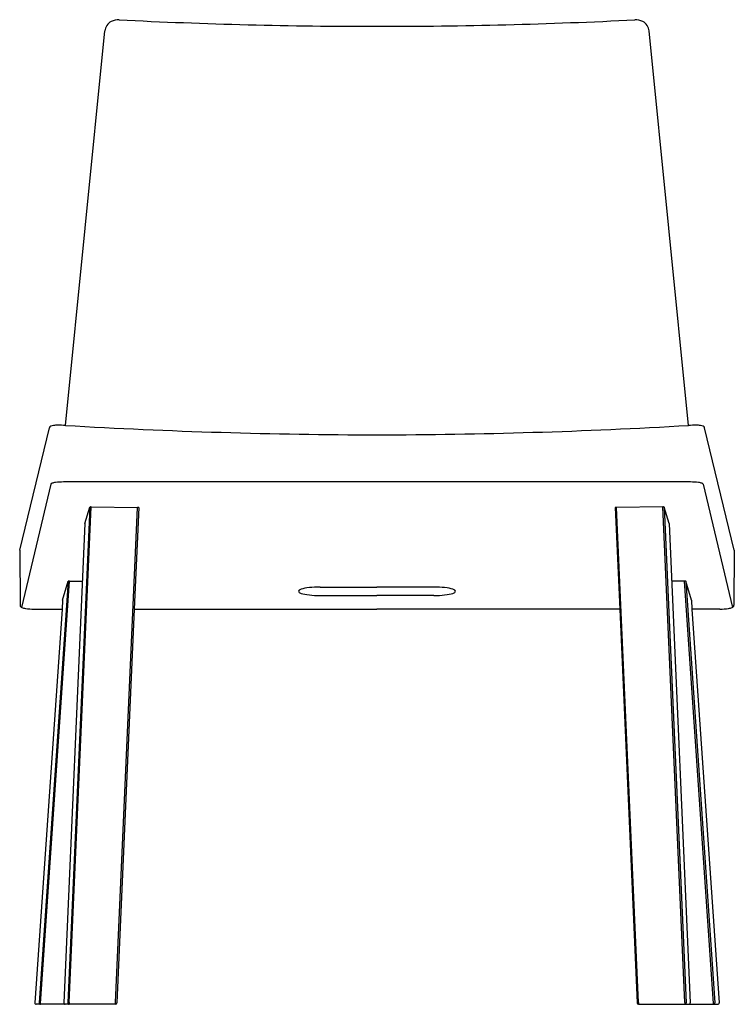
# Model space of a CAD drawing. Header units: millimetres. Extents: x 0 to 509, y 0 to 701.
import ezdxf

# ---------------------------------------------------------------- set-up
doc = ezdxf.new("R2010")
doc.units = ezdxf.units.MM
doc.layers.add('Bla-Station_Pinzo-FRONT', color=2, linetype='Continuous')

# ---------------------------------------------------------------- blocks, each defined once
blk = doc.blocks.new('Bla-Station_Pinzo-FRONT')
at = {"layer": 'Bla-Station_Pinzo-FRONT'}
for p, q in [((32.6, 412.41), (60.71, 693.48)), ((476.47, 412.41), (448.36, 693.48)), ((0, 323.47), (21.13, 410.7)), ((509.07, 323.47), (487.94, 410.7)), ((477.97, 372.12), (31.1, 372.12)), ((22.11, 370.52), (1.21, 282.81)), ((486.96, 370.52), (507.85, 282.81)), ((49.86, 354.17), (34.27, 1.05)), ((35.32, 1.18), (50.92, 354.35)), ((46.51, 342.62), (49.86, 354.17)), ((50.92, 354.35), (83.9, 354.02)), ((68.32, 1.18), (83.9, 354.02)), ((84.85, 353.83), (81.66, 281.55)), ((424.22, 353.83), (427.41, 281.55)), ((458.15, 354.35), (425.17, 354.02)), ((440.75, 1.18), (425.17, 354.02)), ((473.74, 1.18), (458.15, 354.35)), ((462.56, 342.62), (459.21, 354.17)), ((459.21, 354.17), (474.8, 1.05)), ((46.51, 342.62), (31.43, 1.05)), ((462.56, 342.62), (477.64, 1.05)), ((0, 323.47), (0.33, 284.26)), ((509.07, 323.47), (508.74, 284.26)), ((34.51, 301.36), (13.82, 1.05)), ((14.84, 0.65), (35.57, 301.57)), ((30.6, 287.89), (34.51, 301.36)), ((35.57, 301.57), (44.69, 301.52)), ((214.16, 297.29), (254.53, 297.29)), ((294.91, 297.29), (254.53, 297.29)), ((473.5, 301.57), (464.38, 301.52)), ((494.23, 0.65), (473.5, 301.57)), ((474.56, 301.36), (495.25, 1.05)), ((478.47, 287.89), (474.56, 301.36)), ((30.6, 287.89), (30.16, 281.55)), ((214.16, 291.22), (254.53, 291.22)), ((294.91, 291.22), (254.53, 291.22)), ((478.47, 287.89), (478.91, 281.55)), ((10.32, 281.55), (30.16, 281.55)), ((30.16, 281.55), (10.83, 1.07)), ((81.66, 281.55), (69.27, 0.96)), ((81.66, 281.55), (254.53, 281.55)), ((427.41, 281.55), (254.53, 281.55)), ((427.41, 281.55), (439.8, 0.96)), ((478.91, 281.55), (498.23, 1.07)), ((498.75, 281.55), (478.91, 281.55)), ((35.32, 1.18), (35.27, 0)), ((473.74, 1.18), (473.8, 0)), ((68.27, 0), (11.83, 0)), ((440.8, 0), (497.24, 0))]:
    blk.add_line(p, q, dxfattribs=at)
for centre, radius, start, end in [((69.15, 692.63), 8.49, 117.52077, 174.28941), ((70.27, 690.5), 10.9, 87.11537, 117.52077), ((254.53, 4347.42), 3650.66, 267.11537, 270), ((254.53, 4347.42), 3650.66, 270, 272.88463), ((438.8, 690.5), 10.9, 62.47923, 92.88463), ((439.92, 692.63), 8.49, 5.71059, 62.47923), ((22.68, 410.32), 1.6, 108.28443, 166.38468), ((27.01, 397.2), 15.41, 100.67697, 108.28443), ((26.74, 398.63), 13.96, 89.03268, 100.67697), ((23.82, 225.43), 187.18, 87.31139, 89.03268), ((262.67, 4352.69), 3946.99, 266.65837, 269.88193), ((246.4, 4352.69), 3946.99, 270.11807, 273.34163), ((485.25, 225.43), 187.18, 90.96732, 92.68861), ((482.32, 398.63), 13.96, 79.32303, 90.96732), ((482.06, 397.2), 15.41, 71.71557, 79.32303), ((486.39, 410.32), 1.6, 13.61532, 71.71557), ((31.1, 326.12), 46, 90, 97.09582), ((477.97, 326.12), 46, 82.90418, 90), ((22.79, 370.24), 0.736, 126.2623, 157.69714), ((23.94, 368.66), 2.69, 110.26603, 126.2623), ((26.75, 361.06), 10.79, 97.09582, 110.26603), ((482.32, 361.06), 10.79, 69.73397, 82.90418), ((485.36, 369.29), 2.02, 37.345, 69.73397), ((50.87, 351.35), 3, 89.11689, 109.6045), ((84.06, 352.41), 1.62, 61.14013, 95.79161), ((425, 352.41), 1.62, 84.20839, 118.85987), ((458.2, 351.35), 3, 70.3955, 90.88311), ((35.31, 300.1), 1.49, 79.76859, 122.45204), ((473.76, 300.1), 1.49, 57.54796, 100.23141), ((2.13, 284.37), 1.8, 183.47337, 249.36224), ((5.92, 294.45), 12.58, 249.36224, 261.62448), ((10.32, 324.29), 42.74, 261.62448, 270), ((498.75, 324.29), 42.74, 270, 278.37552), ((503.15, 294.45), 12.58, 278.37552, 290.63776), ((506.94, 284.37), 1.8, 290.63776, 356.52663), ((11.83, 1), 1, 176.05883, 270), ((14.8, 0.98), 0.985, 176.05883, 270.88459), ((24.76, -0.03), 9.94, 176.05883, 179.82164), ((32.43, 1.01), 1.01, 177.47203, 269.47139), ((35.28, 1.01), 1.01, 177.47203, 269.47139), ((-269.33, 16.09), 337.98, 357.27161, 357.47203), ((68.27, 1), 1, 270, 357.47203), ((440.8, 1), 1, 182.52797, 270), ((778.4, 16.09), 337.98, 182.52797, 182.72839), ((473.79, 1.01), 1.01, 270.52861, 2.52797), ((476.64, 1.01), 1.01, 270.52861, 2.52797), ((484.31, -0.03), 9.94, 0.17836, 3.94117), ((494.27, 0.98), 0.985, 269.11541, 3.94117), ((497.24, 1), 1, 270, 3.94117)]:
    blk.add_arc(centre, radius, start, end, dxfattribs=at)
for centre, major_axis in [((214.16, 294.26), (-15.64, 0)), ((294.91, 294.26), (15.64, 0))]:
    blk.add_ellipse(centre, major_axis=major_axis, ratio=0.193934, start_param=4.712389, end_param=7.853982, dxfattribs=at)

msp = doc.modelspace()

# ---------------------------------------------------------------- block references
msp.add_blockref('Bla-Station_Pinzo-FRONT', (0, 0))

doc.saveas('drawing.dxf')
